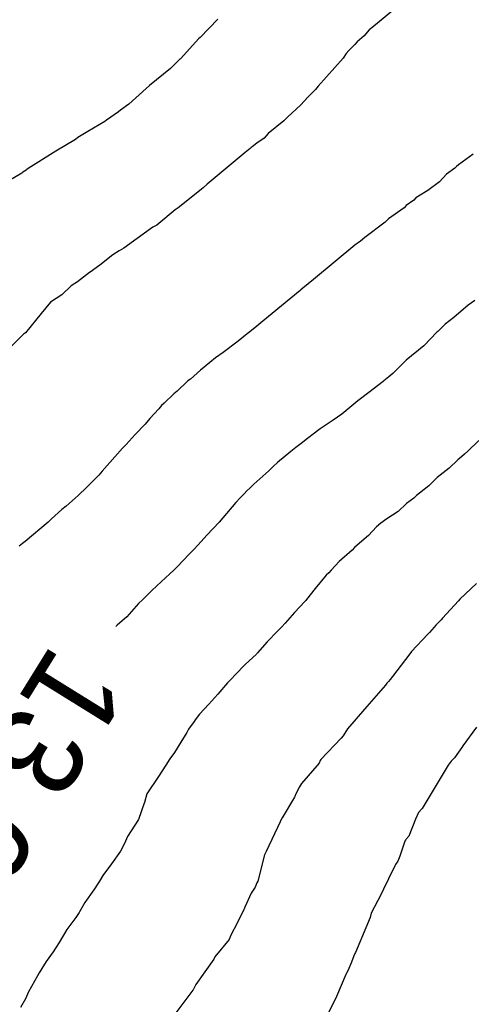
# Model space of a CAD drawing. Extents: x 158343 to 162498, y 431347 to 434500.
# Tile 187 of 248: x 159558 to 159567, y 434122 to 434141. Entities that reach past the tile are written whole.
import ezdxf

# ---------------------------------------------------------------- set-up
doc = ezdxf.new("R2010")
doc.units = 0
doc.header["$LTSCALE"] = 10
doc.header["$MEASUREMENT"] = 0
doc.layers.add('000_arcering', color=8, linetype='CONTINUOUS')
doc.layers.add('def. con-hoogtelijn (index)', color=8, linetype='CONTINUOUS')
doc.styles.add('Style-WORKING', font='WORKING.shx')

# ---------------------------------------------------------------- blocks, each defined once
blk = doc.blocks.new('bestaande hoogtelijnen')
at = {"layer": 'def. con-hoogtelijn (index)'}
for p, q in [((-102.543, 75.09), (-103.072, 74.662)), ((-102.543, 75.09), (-103.072, 74.662)), ((-102.543, 75.09), (-103.072, 74.662)), ((-106.096, 74.827), (-106.445, 74.472)), ((-106.096, 74.827), (-106.445, 74.472)), ((-103.164, 74.573), (-103.221, 74.504)), ((-103.164, 74.573), (-103.221, 74.504)), ((-103.164, 74.573), (-103.221, 74.504)), ((-103.121, 74.618), (-103.164, 74.573)), ((-103.121, 74.618), (-103.164, 74.573)), ((-103.121, 74.618), (-103.164, 74.573)), ((-103.072, 74.662), (-103.121, 74.618)), ((-103.072, 74.662), (-103.121, 74.618)), ((-103.072, 74.662), (-103.121, 74.618)), ((-106.473, 74.449), (-106.828, 74.049)), ((-106.473, 74.449), (-106.828, 74.049)), ((-106.445, 74.472), (-106.473, 74.449)), ((-106.445, 74.472), (-106.473, 74.449)), ((-103.358, 74.385), (-103.404, 74.328)), ((-103.358, 74.385), (-103.404, 74.328)), ((-103.358, 74.385), (-103.404, 74.328)), ((-103.221, 74.504), (-103.358, 74.385)), ((-103.221, 74.504), (-103.358, 74.385)), ((-103.221, 74.504), (-103.358, 74.385)), ((-103.522, 74.214), (-103.571, 74.151)), ((-103.522, 74.214), (-103.571, 74.151)), ((-103.522, 74.214), (-103.571, 74.151)), ((-103.404, 74.328), (-103.522, 74.214)), ((-103.404, 74.328), (-103.522, 74.214)), ((-103.404, 74.328), (-103.522, 74.214)), ((-106.849, 74.034), (-106.938, 73.949)), ((-106.849, 74.034), (-106.938, 73.949)), ((-106.841, 74.04), (-106.849, 74.034)), ((-106.841, 74.04), (-106.849, 74.034)), ((-106.828, 74.049), (-106.841, 74.04)), ((-106.828, 74.049), (-106.841, 74.04)), ((-103.635, 74.063), (-104.127, 73.51)), ((-103.635, 74.063), (-104.127, 73.51)), ((-103.635, 74.063), (-104.127, 73.51)), ((-103.571, 74.151), (-103.635, 74.063)), ((-103.571, 74.151), (-103.635, 74.063)), ((-103.571, 74.151), (-103.635, 74.063)), ((-107.028, 73.861), (-107.44, 73.523)), ((-107.028, 73.861), (-107.44, 73.523)), ((-106.938, 73.949), (-107.028, 73.861)), ((-106.938, 73.949), (-107.028, 73.861)), ((-107.508, 73.466), (-107.846, 73.158)), ((-107.508, 73.466), (-107.846, 73.158)), ((-107.44, 73.523), (-107.508, 73.466)), ((-107.44, 73.523), (-107.508, 73.466)), ((-104.179, 73.447), (-104.324, 73.299)), ((-104.179, 73.447), (-104.324, 73.299)), ((-104.179, 73.447), (-104.324, 73.299)), ((-104.127, 73.51), (-104.179, 73.447)), ((-104.127, 73.51), (-104.179, 73.447)), ((-104.127, 73.51), (-104.179, 73.447)), ((-104.324, 73.299), (-104.472, 73.139)), ((-104.324, 73.299), (-104.472, 73.139)), ((-104.324, 73.299), (-104.472, 73.139)), ((-108.051, 73.007), (-108.284, 72.843)), ((-108.051, 73.007), (-108.284, 72.843)), ((-108.013, 73.037), (-108.051, 73.007)), ((-108.013, 73.037), (-108.051, 73.007)), ((-107.849, 73.155), (-108.013, 73.037)), ((-107.849, 73.155), (-108.013, 73.037)), ((-107.846, 73.158), (-107.849, 73.155)), ((-107.846, 73.158), (-107.849, 73.155)), ((-104.472, 73.139), (-104.721, 72.91)), ((-104.472, 73.139), (-104.721, 72.91)), ((-104.472, 73.139), (-104.721, 72.91)), ((-108.318, 72.815), (-108.655, 72.621)), ((-108.318, 72.815), (-108.655, 72.621)), ((-108.284, 72.843), (-108.318, 72.815)), ((-108.284, 72.843), (-108.318, 72.815)), ((-104.801, 72.828), (-105.107, 72.58)), ((-104.801, 72.828), (-105.107, 72.58)), ((-104.801, 72.828), (-105.107, 72.58)), ((-104.721, 72.91), (-104.801, 72.828)), ((-104.721, 72.91), (-104.801, 72.828)), ((-104.721, 72.91), (-104.801, 72.828)), ((-108.655, 72.621), (-108.849, 72.5)), ((-108.655, 72.621), (-108.849, 72.5)), ((-108.897, 72.465), (-109.28, 72.235)), ((-108.897, 72.465), (-109.28, 72.235)), ((-108.849, 72.5), (-108.897, 72.465)), ((-108.849, 72.5), (-108.897, 72.465)), ((-105.189, 72.487), (-105.327, 72.394)), ((-105.189, 72.487), (-105.327, 72.394)), ((-105.189, 72.487), (-105.327, 72.394)), ((-105.107, 72.58), (-105.189, 72.487)), ((-105.107, 72.58), (-105.189, 72.487)), ((-105.107, 72.58), (-105.189, 72.487)), ((-109.28, 72.235), (-109.825, 71.89)), ((-109.28, 72.235), (-109.825, 71.89)), ((-105.462, 72.283), (-105.557, 72.205)), ((-105.462, 72.283), (-105.557, 72.205)), ((-105.462, 72.283), (-105.557, 72.205)), ((-105.441, 72.303), (-105.462, 72.283)), ((-105.441, 72.303), (-105.462, 72.283)), ((-105.441, 72.303), (-105.462, 72.283)), ((-105.42, 72.322), (-105.441, 72.303)), ((-105.42, 72.322), (-105.441, 72.303)), ((-105.42, 72.322), (-105.441, 72.303)), ((-105.327, 72.394), (-105.42, 72.322)), ((-105.327, 72.394), (-105.42, 72.322)), ((-105.327, 72.394), (-105.42, 72.322)), ((-105.557, 72.205), (-106.307, 71.584)), ((-105.557, 72.205), (-106.307, 71.584)), ((-105.557, 72.205), (-106.307, 71.584)), ((-101.077, 72.176), (-101.364, 71.965)), ((-101.077, 72.176), (-101.364, 71.965)), ((-109.866, 71.859), (-109.928, 71.821)), ((-109.866, 71.859), (-109.928, 71.821)), ((-109.849, 71.872), (-109.866, 71.859)), ((-109.849, 71.872), (-109.866, 71.859)), ((-109.825, 71.89), (-109.849, 71.872)), ((-109.825, 71.89), (-109.849, 71.872)), ((-101.436, 71.899), (-101.601, 71.784)), ((-101.436, 71.899), (-101.601, 71.784)), ((-101.403, 71.932), (-101.436, 71.899)), ((-101.403, 71.932), (-101.436, 71.899)), ((-101.364, 71.965), (-101.403, 71.932)), ((-101.364, 71.965), (-101.403, 71.932)), ((-109.949, 71.804), (-110.492, 71.481)), ((-109.949, 71.804), (-110.492, 71.481)), ((-109.928, 71.821), (-109.949, 71.804)), ((-109.928, 71.821), (-109.949, 71.804)), ((-101.601, 71.784), (-101.74, 71.628)), ((-101.601, 71.784), (-101.74, 71.628)), ((-106.458, 71.456), (-106.879, 71.12)), ((-106.458, 71.456), (-106.879, 71.12)), ((-106.458, 71.456), (-106.879, 71.12)), ((-106.42, 71.484), (-106.458, 71.456)), ((-106.42, 71.484), (-106.458, 71.456)), ((-106.42, 71.484), (-106.458, 71.456)), ((-106.385, 71.513), (-106.42, 71.484)), ((-106.385, 71.513), (-106.42, 71.484)), ((-106.385, 71.513), (-106.42, 71.484)), ((-106.307, 71.584), (-106.385, 71.513)), ((-106.307, 71.584), (-106.385, 71.513)), ((-106.307, 71.584), (-106.385, 71.513)), ((-101.965, 71.463), (-102.203, 71.313)), ((-101.965, 71.463), (-102.203, 71.313)), ((-101.74, 71.628), (-101.965, 71.463)), ((-101.74, 71.628), (-101.965, 71.463)), ((-102.244, 71.271), (-102.394, 71.165)), ((-102.244, 71.271), (-102.394, 71.165)), ((-102.203, 71.313), (-102.244, 71.271)), ((-102.203, 71.313), (-102.244, 71.271)), ((-106.933, 71.083), (-107.298, 70.78)), ((-106.933, 71.083), (-107.298, 70.78)), ((-106.933, 71.083), (-107.298, 70.78)), ((-106.879, 71.12), (-106.933, 71.083)), ((-106.879, 71.12), (-106.933, 71.083)), ((-106.879, 71.12), (-106.933, 71.083)), ((-102.436, 71.12), (-102.739, 70.901)), ((-102.436, 71.12), (-102.739, 70.901)), ((-102.394, 71.165), (-102.436, 71.12)), ((-102.394, 71.165), (-102.436, 71.12)), ((-102.739, 70.901), (-102.809, 70.836)), ((-102.739, 70.901), (-102.809, 70.836)), ((-107.42, 70.708), (-107.945, 70.328)), ((-107.42, 70.708), (-107.945, 70.328)), ((-107.42, 70.708), (-107.945, 70.328)), ((-107.376, 70.736), (-107.42, 70.708)), ((-107.376, 70.736), (-107.42, 70.708)), ((-107.376, 70.736), (-107.42, 70.708)), ((-107.298, 70.78), (-107.376, 70.736)), ((-107.298, 70.78), (-107.376, 70.736)), ((-107.298, 70.78), (-107.376, 70.736)), ((-102.809, 70.836), (-103.207, 70.533)), ((-102.809, 70.836), (-103.207, 70.533)), ((-103.207, 70.533), (-103.293, 70.463)), ((-103.207, 70.533), (-103.293, 70.463)), ((-107.945, 70.328), (-108.034, 70.275)), ((-107.945, 70.328), (-108.034, 70.275)), ((-107.945, 70.328), (-108.034, 70.275)), ((-103.402, 70.382), (-104.214, 69.712)), ((-103.402, 70.382), (-104.214, 69.712)), ((-103.376, 70.402), (-103.402, 70.382)), ((-103.376, 70.402), (-103.402, 70.382)), ((-103.337, 70.429), (-103.376, 70.402)), ((-103.337, 70.429), (-103.376, 70.402)), ((-103.293, 70.463), (-103.337, 70.429)), ((-103.293, 70.463), (-103.337, 70.429)), ((-108.159, 70.195), (-108.42, 69.989)), ((-108.159, 70.195), (-108.42, 69.989)), ((-108.159, 70.195), (-108.42, 69.989)), ((-108.034, 70.275), (-108.159, 70.195)), ((-108.034, 70.275), (-108.159, 70.195)), ((-108.034, 70.275), (-108.159, 70.195)), ((-108.42, 69.989), (-108.604, 69.854)), ((-108.42, 69.989), (-108.604, 69.854)), ((-108.42, 69.989), (-108.604, 69.854)), ((-108.619, 69.846), (-108.853, 69.662)), ((-108.619, 69.846), (-108.853, 69.662)), ((-108.619, 69.846), (-108.853, 69.662)), ((-108.604, 69.854), (-108.619, 69.846)), ((-108.604, 69.854), (-108.619, 69.846)), ((-108.604, 69.854), (-108.619, 69.846)), ((-104.214, 69.712), (-104.426, 69.537)), ((-104.214, 69.712), (-104.426, 69.537)), ((-108.978, 69.587), (-109.166, 69.407)), ((-108.978, 69.587), (-109.166, 69.407)), ((-108.978, 69.587), (-109.166, 69.407)), ((-108.853, 69.662), (-108.978, 69.587)), ((-108.853, 69.662), (-108.978, 69.587)), ((-108.853, 69.662), (-108.978, 69.587)), ((-104.426, 69.537), (-104.467, 69.504)), ((-104.426, 69.537), (-104.467, 69.504)), ((-109.166, 69.407), (-109.388, 69.267)), ((-109.166, 69.407), (-109.388, 69.267)), ((-109.166, 69.407), (-109.388, 69.267)), ((-104.477, 69.496), (-105.214, 68.89)), ((-104.477, 69.496), (-105.214, 68.89)), ((-104.473, 69.5), (-104.477, 69.496)), ((-104.473, 69.5), (-104.477, 69.496)), ((-104.467, 69.504), (-104.473, 69.5)), ((-104.467, 69.504), (-104.473, 69.5)), ((-109.388, 69.267), (-109.568, 69.039)), ((-109.388, 69.267), (-109.568, 69.039)), ((-109.388, 69.267), (-109.568, 69.039)), ((-101.176, 69.203), (-101.455, 68.963)), ((-101.176, 69.203), (-101.455, 68.963)), ((-101.176, 69.203), (-101.455, 68.963)), ((-101.047, 69.297), (-101.176, 69.203)), ((-101.047, 69.297), (-101.176, 69.203)), ((-101.047, 69.297), (-101.176, 69.203)), ((-109.568, 69.039), (-109.879, 68.662)), ((-109.568, 69.039), (-109.879, 68.662)), ((-109.568, 69.039), (-109.879, 68.662)), ((-101.455, 68.963), (-101.625, 68.833)), ((-101.455, 68.963), (-101.625, 68.833)), ((-101.455, 68.963), (-101.625, 68.833)), ((-105.333, 68.795), (-105.436, 68.709)), ((-105.333, 68.795), (-105.436, 68.709)), ((-105.214, 68.89), (-105.333, 68.795)), ((-105.214, 68.89), (-105.333, 68.795)), ((-101.698, 68.758), (-101.772, 68.685)), ((-101.698, 68.758), (-101.772, 68.685)), ((-101.698, 68.758), (-101.772, 68.685)), ((-101.625, 68.833), (-101.698, 68.758)), ((-101.625, 68.833), (-101.698, 68.758)), ((-101.625, 68.833), (-101.698, 68.758)), ((-109.945, 68.611), (-110.182, 68.373)), ((-109.945, 68.611), (-110.182, 68.373)), ((-109.945, 68.611), (-110.182, 68.373)), ((-109.917, 68.634), (-109.945, 68.611)), ((-109.917, 68.634), (-109.945, 68.611)), ((-109.917, 68.634), (-109.945, 68.611)), ((-109.879, 68.662), (-109.917, 68.634)), ((-109.879, 68.662), (-109.917, 68.634)), ((-109.879, 68.662), (-109.917, 68.634)), ((-105.554, 68.615), (-105.697, 68.497)), ((-105.554, 68.615), (-105.697, 68.497)), ((-105.436, 68.709), (-105.554, 68.615)), ((-105.436, 68.709), (-105.554, 68.615)), ((-101.791, 68.671), (-102.048, 68.408)), ((-101.791, 68.671), (-102.048, 68.408)), ((-101.791, 68.671), (-102.048, 68.408)), ((-101.772, 68.685), (-101.791, 68.671)), ((-101.772, 68.685), (-101.791, 68.671)), ((-101.772, 68.685), (-101.791, 68.671)), ((-105.697, 68.497), (-105.992, 68.275)), ((-105.697, 68.497), (-105.992, 68.275)), ((-102.048, 68.408), (-102.396, 68.121)), ((-102.048, 68.408), (-102.396, 68.121)), ((-102.048, 68.408), (-102.396, 68.121)), ((-106.14, 68.167), (-106.363, 67.985)), ((-106.14, 68.167), (-106.363, 67.985)), ((-105.992, 68.275), (-106.14, 68.167)), ((-105.992, 68.275), (-106.14, 68.167)), ((-106.363, 67.985), (-106.436, 67.926)), ((-106.363, 67.985), (-106.436, 67.926)), ((-102.396, 68.121), (-102.659, 67.863)), ((-102.396, 68.121), (-102.659, 67.863)), ((-102.396, 68.121), (-102.659, 67.863)), ((-106.436, 67.926), (-106.637, 67.753)), ((-106.436, 67.926), (-106.637, 67.753)), ((-102.735, 67.793), (-102.831, 67.717)), ((-102.735, 67.793), (-102.831, 67.717)), ((-102.735, 67.793), (-102.831, 67.717)), ((-102.659, 67.863), (-102.735, 67.793)), ((-102.659, 67.863), (-102.735, 67.793)), ((-102.659, 67.863), (-102.735, 67.793)), ((-106.689, 67.715), (-106.897, 67.515)), ((-106.689, 67.715), (-106.897, 67.515)), ((-106.637, 67.753), (-106.689, 67.715)), ((-106.637, 67.753), (-106.689, 67.715)), ((-102.848, 67.703), (-103.126, 67.486)), ((-102.848, 67.703), (-103.126, 67.486)), ((-102.848, 67.703), (-103.126, 67.486)), ((-102.831, 67.717), (-102.848, 67.703)), ((-102.831, 67.717), (-102.848, 67.703)), ((-102.831, 67.717), (-102.848, 67.703)), ((-106.963, 67.463), (-107.15, 67.281)), ((-106.963, 67.463), (-107.15, 67.281)), ((-106.897, 67.515), (-106.963, 67.463)), ((-106.897, 67.515), (-106.963, 67.463)), ((-103.126, 67.486), (-103.343, 67.323)), ((-103.126, 67.486), (-103.343, 67.323)), ((-103.126, 67.486), (-103.343, 67.323)), ((-107.203, 67.23), (-107.254, 67.166)), ((-107.203, 67.23), (-107.254, 67.166)), ((-107.15, 67.281), (-107.203, 67.23)), ((-107.15, 67.281), (-107.203, 67.23)), ((-103.343, 67.323), (-103.659, 67.063)), ((-103.343, 67.323), (-103.659, 67.063)), ((-103.343, 67.323), (-103.659, 67.063)), ((-107.254, 67.166), (-107.436, 66.973)), ((-107.254, 67.166), (-107.436, 66.973)), ((-103.659, 67.063), (-103.826, 66.944)), ((-103.659, 67.063), (-103.826, 66.944)), ((-103.659, 67.063), (-103.826, 66.944)), ((-107.524, 66.867), (-107.722, 66.661)), ((-107.524, 66.867), (-107.722, 66.661)), ((-107.436, 66.973), (-107.524, 66.867)), ((-107.436, 66.973), (-107.524, 66.867)), ((-103.826, 66.944), (-104.086, 66.776)), ((-103.826, 66.944), (-104.086, 66.776)), ((-103.826, 66.944), (-104.086, 66.776)), ((-107.722, 66.661), (-107.901, 66.463)), ((-107.722, 66.661), (-107.901, 66.463)), ((-104.198, 66.685), (-104.334, 66.582)), ((-104.198, 66.685), (-104.334, 66.582)), ((-104.198, 66.685), (-104.334, 66.582)), ((-104.137, 66.736), (-104.198, 66.685)), ((-104.137, 66.736), (-104.198, 66.685)), ((-104.137, 66.736), (-104.198, 66.685)), ((-104.086, 66.776), (-104.137, 66.736)), ((-104.086, 66.776), (-104.137, 66.736)), ((-104.086, 66.776), (-104.137, 66.736)), ((-107.901, 66.463), (-107.968, 66.396)), ((-107.901, 66.463), (-107.968, 66.396)), ((-104.46, 66.487), (-104.563, 66.404)), ((-104.46, 66.487), (-104.563, 66.404)), ((-104.46, 66.487), (-104.563, 66.404)), ((-104.334, 66.582), (-104.46, 66.487)), ((-104.334, 66.582), (-104.46, 66.487)), ((-104.334, 66.582), (-104.46, 66.487)), ((-100.909, 66.599), (-101.135, 66.378)), ((-100.909, 66.599), (-101.135, 66.378)), ((-107.968, 66.396), (-108.369, 65.941)), ((-107.968, 66.396), (-108.369, 65.941)), ((-104.659, 66.326), (-104.921, 66.108)), ((-104.659, 66.326), (-104.921, 66.108)), ((-104.659, 66.326), (-104.921, 66.108)), ((-104.563, 66.404), (-104.659, 66.326)), ((-104.563, 66.404), (-104.659, 66.326)), ((-104.563, 66.404), (-104.659, 66.326)), ((-101.3, 66.227), (-101.381, 66.162)), ((-101.3, 66.227), (-101.381, 66.162)), ((-101.249, 66.276), (-101.3, 66.227)), ((-101.249, 66.276), (-101.3, 66.227)), ((-101.183, 66.335), (-101.249, 66.276)), ((-101.183, 66.335), (-101.249, 66.276)), ((-101.135, 66.378), (-101.183, 66.335)), ((-101.135, 66.378), (-101.183, 66.335)), ((-105.007, 66.034), (-105.096, 65.948)), ((-105.007, 66.034), (-105.096, 65.948)), ((-105.007, 66.034), (-105.096, 65.948)), ((-104.921, 66.108), (-105.007, 66.034)), ((-104.921, 66.108), (-105.007, 66.034)), ((-104.921, 66.108), (-105.007, 66.034)), ((-101.381, 66.162), (-101.549, 66)), ((-101.381, 66.162), (-101.549, 66)), ((-108.436, 65.862), (-108.598, 65.7)), ((-108.436, 65.862), (-108.598, 65.7)), ((-108.369, 65.941), (-108.436, 65.862)), ((-108.369, 65.941), (-108.436, 65.862)), ((-105.096, 65.948), (-105.388, 65.685)), ((-105.096, 65.948), (-105.388, 65.685)), ((-105.096, 65.948), (-105.388, 65.685)), ((-101.549, 66), (-101.787, 65.813)), ((-101.549, 66), (-101.787, 65.813)), ((-108.636, 65.663), (-108.674, 65.625)), ((-108.636, 65.663), (-108.674, 65.625)), ((-108.598, 65.7), (-108.636, 65.663)), ((-108.598, 65.7), (-108.636, 65.663)), ((-105.388, 65.685), (-105.468, 65.607)), ((-105.388, 65.685), (-105.468, 65.607)), ((-105.388, 65.685), (-105.468, 65.607)), ((-101.949, 65.65), (-102.135, 65.51)), ((-101.949, 65.65), (-102.135, 65.51)), ((-101.787, 65.813), (-101.949, 65.65)), ((-101.787, 65.813), (-101.949, 65.65)), ((-108.845, 65.463), (-109.082, 65.255)), ((-108.845, 65.463), (-109.082, 65.255)), ((-108.674, 65.625), (-108.845, 65.463)), ((-108.674, 65.625), (-108.845, 65.463)), ((-105.581, 65.498), (-105.659, 65.415)), ((-105.581, 65.498), (-105.659, 65.415)), ((-105.581, 65.498), (-105.659, 65.415)), ((-105.525, 65.552), (-105.581, 65.498)), ((-105.525, 65.552), (-105.581, 65.498)), ((-105.525, 65.552), (-105.581, 65.498)), ((-105.468, 65.607), (-105.525, 65.552)), ((-105.468, 65.607), (-105.525, 65.552)), ((-105.468, 65.607), (-105.525, 65.552)), ((-102.188, 65.461), (-102.242, 65.407)), ((-102.188, 65.461), (-102.242, 65.407)), ((-102.135, 65.51), (-102.188, 65.461)), ((-102.135, 65.51), (-102.188, 65.461)), ((-109.082, 65.255), (-109.162, 65.189)), ((-109.082, 65.255), (-109.162, 65.189)), ((-105.743, 65.327), (-105.996, 65.023)), ((-105.743, 65.327), (-105.996, 65.023)), ((-105.743, 65.327), (-105.996, 65.023)), ((-105.659, 65.415), (-105.743, 65.327)), ((-105.659, 65.415), (-105.743, 65.327)), ((-105.659, 65.415), (-105.743, 65.327)), ((-102.386, 65.305), (-102.551, 65.149)), ((-102.386, 65.305), (-102.551, 65.149)), ((-102.242, 65.407), (-102.386, 65.305)), ((-102.242, 65.407), (-102.386, 65.305)), ((-109.162, 65.189), (-109.37, 65.003)), ((-109.162, 65.189), (-109.37, 65.003)), ((-102.551, 65.149), (-102.774, 65.005)), ((-102.551, 65.149), (-102.774, 65.005)), ((-109.436, 64.939), (-109.887, 64.555)), ((-109.436, 64.939), (-109.887, 64.555)), ((-109.37, 65.003), (-109.436, 64.939)), ((-109.37, 65.003), (-109.436, 64.939)), ((-106.073, 64.938), (-106.311, 64.685)), ((-106.073, 64.938), (-106.311, 64.685)), ((-106.073, 64.938), (-106.311, 64.685)), ((-105.996, 65.023), (-106.073, 64.938)), ((-105.996, 65.023), (-106.073, 64.938)), ((-105.996, 65.023), (-106.073, 64.938)), ((-102.89, 64.917), (-102.979, 64.846)), ((-102.89, 64.917), (-102.979, 64.846)), ((-102.774, 65.005), (-102.89, 64.917)), ((-102.774, 65.005), (-102.89, 64.917)), ((-106.311, 64.685), (-106.483, 64.491)), ((-106.311, 64.685), (-106.483, 64.491)), ((-106.311, 64.685), (-106.483, 64.491)), ((-103.135, 64.674), (-103.36, 64.487)), ((-103.135, 64.674), (-103.36, 64.487)), ((-102.979, 64.846), (-103.135, 64.674)), ((-102.979, 64.846), (-103.135, 64.674)), ((-109.94, 64.515), (-110.006, 64.463)), ((-109.94, 64.515), (-110.006, 64.463)), ((-109.887, 64.555), (-109.94, 64.515)), ((-109.887, 64.555), (-109.94, 64.515)), ((-106.483, 64.491), (-106.567, 64.399)), ((-106.483, 64.491), (-106.567, 64.399)), ((-106.483, 64.491), (-106.567, 64.399)), ((-103.36, 64.487), (-103.411, 64.438)), ((-103.36, 64.487), (-103.411, 64.438)), ((-106.659, 64.31), (-106.896, 64.061)), ((-106.659, 64.31), (-106.896, 64.061)), ((-106.659, 64.31), (-106.896, 64.061)), ((-106.567, 64.399), (-106.659, 64.31)), ((-106.567, 64.399), (-106.659, 64.31)), ((-106.567, 64.399), (-106.659, 64.31)), ((-103.458, 64.387), (-103.708, 64.162)), ((-103.458, 64.387), (-103.708, 64.162)), ((-103.411, 64.438), (-103.458, 64.387)), ((-103.411, 64.438), (-103.458, 64.387)), ((-103.708, 64.162), (-103.868, 63.991)), ((-103.708, 64.162), (-103.868, 63.991)), ((-107.038, 63.923), (-107.296, 63.685)), ((-107.038, 63.923), (-107.296, 63.685)), ((-107.038, 63.923), (-107.296, 63.685)), ((-106.965, 63.992), (-107.038, 63.923)), ((-106.965, 63.992), (-107.038, 63.923)), ((-106.965, 63.992), (-107.038, 63.923)), ((-106.896, 64.061), (-106.965, 63.992)), ((-106.896, 64.061), (-106.965, 63.992)), ((-106.896, 64.061), (-106.965, 63.992)), ((-103.917, 63.943), (-103.964, 63.897)), ((-103.917, 63.943), (-103.964, 63.897)), ((-103.868, 63.991), (-103.917, 63.943)), ((-103.868, 63.991), (-103.917, 63.943)), ((-103.964, 63.897), (-104.18, 63.636)), ((-103.964, 63.897), (-104.18, 63.636)), ((-101.012, 63.733), (-101.341, 63.421)), ((-101.012, 63.733), (-101.341, 63.421)), ((-101.012, 63.733), (-101.341, 63.421)), ((-107.397, 63.596), (-107.481, 63.508)), ((-107.397, 63.596), (-107.481, 63.508)), ((-107.397, 63.596), (-107.481, 63.508)), ((-107.296, 63.685), (-107.397, 63.596)), ((-107.296, 63.685), (-107.397, 63.596)), ((-107.296, 63.685), (-107.397, 63.596)), ((-104.18, 63.636), (-104.351, 63.415)), ((-104.18, 63.636), (-104.351, 63.415)), ((-107.659, 63.338), (-107.885, 63.076)), ((-107.659, 63.338), (-107.885, 63.076)), ((-107.659, 63.338), (-107.885, 63.076)), ((-107.569, 63.418), (-107.659, 63.338)), ((-107.569, 63.418), (-107.659, 63.338)), ((-107.569, 63.418), (-107.659, 63.338)), ((-107.481, 63.508), (-107.569, 63.418)), ((-107.481, 63.508), (-107.569, 63.418)), ((-107.481, 63.508), (-107.569, 63.418)), ((-104.386, 63.378), (-104.589, 63.162)), ((-104.386, 63.378), (-104.589, 63.162)), ((-104.369, 63.396), (-104.386, 63.378)), ((-104.369, 63.396), (-104.386, 63.378)), ((-104.351, 63.415), (-104.369, 63.396)), ((-104.351, 63.415), (-104.369, 63.396)), ((-101.364, 63.391), (-101.677, 63.047)), ((-101.364, 63.391), (-101.677, 63.047)), ((-101.364, 63.391), (-101.677, 63.047)), ((-101.341, 63.421), (-101.364, 63.391)), ((-101.341, 63.421), (-101.364, 63.391)), ((-101.341, 63.421), (-101.364, 63.391)), ((-104.589, 63.162), (-104.774, 62.952)), ((-104.589, 63.162), (-104.774, 62.952)), ((-107.885, 63.076), (-108.078, 62.912)), ((-107.885, 63.076), (-108.078, 62.912)), ((-107.885, 63.076), (-108.078, 62.912)), ((-104.774, 62.952), (-104.847, 62.874)), ((-104.774, 62.952), (-104.847, 62.874)), ((-101.706, 63.014), (-101.808, 62.915)), ((-101.706, 63.014), (-101.808, 62.915)), ((-101.706, 63.014), (-101.808, 62.915)), ((-101.677, 63.047), (-101.706, 63.014)), ((-101.677, 63.047), (-101.706, 63.014)), ((-101.677, 63.047), (-101.706, 63.014)), ((-108.078, 62.912), (-108.101, 62.887)), ((-108.078, 62.912), (-108.101, 62.887)), ((-108.078, 62.912), (-108.101, 62.887)), ((-104.925, 62.797), (-105.129, 62.584)), ((-104.925, 62.797), (-105.129, 62.584)), ((-104.847, 62.874), (-104.925, 62.797)), ((-104.847, 62.874), (-104.925, 62.797)), ((-101.936, 62.768), (-101.969, 62.733)), ((-101.936, 62.768), (-101.969, 62.733)), ((-101.936, 62.768), (-101.969, 62.733)), ((-101.843, 62.87), (-101.936, 62.768)), ((-101.843, 62.87), (-101.936, 62.768)), ((-101.843, 62.87), (-101.936, 62.768)), ((-101.808, 62.915), (-101.843, 62.87)), ((-101.808, 62.915), (-101.843, 62.87)), ((-101.808, 62.915), (-101.843, 62.87)), ((-105.129, 62.584), (-105.318, 62.365)), ((-105.129, 62.584), (-105.318, 62.365)), ((-101.969, 62.733), (-102.289, 62.391)), ((-101.969, 62.733), (-102.289, 62.391)), ((-101.969, 62.733), (-102.289, 62.391)), ((-105.328, 62.355), (-105.338, 62.342)), ((-105.328, 62.355), (-105.338, 62.342)), ((-105.318, 62.365), (-105.328, 62.355)), ((-105.318, 62.365), (-105.328, 62.355)), ((-102.289, 62.391), (-102.319, 62.346)), ((-102.289, 62.391), (-102.319, 62.346)), ((-102.289, 62.391), (-102.319, 62.346)), ((-105.338, 62.342), (-105.559, 62.139)), ((-105.338, 62.342), (-105.559, 62.139)), ((-102.319, 62.346), (-102.661, 61.904)), ((-102.319, 62.346), (-102.661, 61.904)), ((-102.319, 62.346), (-102.661, 61.904)), ((-105.559, 62.139), (-105.758, 61.932)), ((-105.559, 62.139), (-105.758, 61.932)), ((-105.905, 61.779), (-106.099, 61.554)), ((-105.905, 61.779), (-106.099, 61.554)), ((-105.829, 61.856), (-105.905, 61.779)), ((-105.829, 61.856), (-105.905, 61.779)), ((-105.758, 61.932), (-105.829, 61.856)), ((-105.758, 61.932), (-105.829, 61.856)), ((-102.774, 61.77), (-102.801, 61.733)), ((-102.774, 61.77), (-102.801, 61.733)), ((-102.774, 61.77), (-102.801, 61.733)), ((-102.742, 61.805), (-102.774, 61.77)), ((-102.742, 61.805), (-102.774, 61.77)), ((-102.742, 61.805), (-102.774, 61.77)), ((-102.706, 61.843), (-102.742, 61.805)), ((-102.706, 61.843), (-102.742, 61.805)), ((-102.706, 61.843), (-102.742, 61.805)), ((-102.661, 61.904), (-102.706, 61.843)), ((-102.661, 61.904), (-102.706, 61.843)), ((-102.661, 61.904), (-102.706, 61.843)), ((-102.801, 61.733), (-103.17, 61.314)), ((-102.801, 61.733), (-103.17, 61.314)), ((-102.801, 61.733), (-103.17, 61.314)), ((-106.099, 61.554), (-106.274, 61.356)), ((-106.099, 61.554), (-106.274, 61.356)), ((-106.274, 61.356), (-106.456, 61.162)), ((-106.274, 61.356), (-106.456, 61.162)), ((-103.17, 61.314), (-103.549, 60.876)), ((-103.17, 61.314), (-103.549, 60.876)), ((-103.17, 61.314), (-103.549, 60.876)), ((-106.561, 61.016), (-106.672, 60.866)), ((-106.561, 61.016), (-106.672, 60.866)), ((-106.54, 61.051), (-106.561, 61.016)), ((-106.54, 61.051), (-106.561, 61.016)), ((-106.456, 61.162), (-106.54, 61.051)), ((-106.456, 61.162), (-106.54, 61.051)), ((-106.672, 60.866), (-106.706, 60.798)), ((-106.672, 60.866), (-106.706, 60.798)), ((-103.549, 60.876), (-103.634, 60.733)), ((-103.549, 60.876), (-103.634, 60.733)), ((-103.549, 60.876), (-103.634, 60.733)), ((-101.008, 60.904), (-101.278, 60.536)), ((-101.008, 60.904), (-101.278, 60.536)), ((-106.827, 60.609), (-106.951, 60.406)), ((-106.827, 60.609), (-106.951, 60.406)), ((-106.706, 60.798), (-106.827, 60.609)), ((-106.706, 60.798), (-106.827, 60.609)), ((-103.674, 60.688), (-104.072, 60.273)), ((-103.674, 60.688), (-104.072, 60.273)), ((-103.674, 60.688), (-104.072, 60.273)), ((-103.634, 60.733), (-103.674, 60.688)), ((-103.634, 60.733), (-103.674, 60.688)), ((-103.634, 60.733), (-103.674, 60.688)), ((-101.289, 60.524), (-101.446, 60.304)), ((-101.289, 60.524), (-101.446, 60.304)), ((-101.284, 60.53), (-101.289, 60.524)), ((-101.284, 60.53), (-101.289, 60.524)), ((-101.278, 60.536), (-101.284, 60.53)), ((-101.278, 60.536), (-101.284, 60.53)), ((-107.041, 60.283), (-107.122, 60.162)), ((-107.041, 60.283), (-107.122, 60.162)), ((-106.951, 60.406), (-107.041, 60.283)), ((-106.951, 60.406), (-107.041, 60.283)), ((-104.082, 60.251), (-104.104, 60.196)), ((-104.082, 60.251), (-104.104, 60.196)), ((-104.082, 60.251), (-104.104, 60.196)), ((-104.072, 60.273), (-104.082, 60.251)), ((-104.072, 60.273), (-104.082, 60.251)), ((-104.072, 60.273), (-104.082, 60.251)), ((-101.508, 60.235), (-101.571, 60.162)), ((-101.508, 60.235), (-101.571, 60.162)), ((-101.446, 60.304), (-101.508, 60.235)), ((-101.446, 60.304), (-101.508, 60.235)), ((-107.122, 60.162), (-107.265, 59.935)), ((-107.122, 60.162), (-107.265, 59.935)), ((-104.104, 60.196), (-104.453, 59.799)), ((-104.104, 60.196), (-104.453, 59.799)), ((-104.104, 60.196), (-104.453, 59.799)), ((-101.571, 60.162), (-102.078, 59.304)), ((-101.571, 60.162), (-102.078, 59.304)), ((-107.265, 59.935), (-107.491, 59.595)), ((-107.265, 59.935), (-107.491, 59.595)), ((-104.494, 59.73), (-104.563, 59.593)), ((-104.494, 59.73), (-104.563, 59.593)), ((-104.494, 59.73), (-104.563, 59.593)), ((-104.453, 59.799), (-104.494, 59.73)), ((-104.453, 59.799), (-104.494, 59.73)), ((-104.453, 59.799), (-104.494, 59.73)), ((-107.491, 59.595), (-107.537, 59.426)), ((-107.491, 59.595), (-107.537, 59.426)), ((-104.587, 59.528), (-104.833, 59.123)), ((-104.587, 59.528), (-104.833, 59.123)), ((-104.587, 59.528), (-104.833, 59.123)), ((-104.58, 59.545), (-104.587, 59.528)), ((-104.58, 59.545), (-104.587, 59.528)), ((-104.58, 59.545), (-104.587, 59.528)), ((-104.563, 59.593), (-104.58, 59.545)), ((-104.563, 59.593), (-104.58, 59.545)), ((-104.563, 59.593), (-104.58, 59.545)), ((-107.547, 59.412), (-107.655, 59.091)), ((-107.547, 59.412), (-107.655, 59.091)), ((-107.541, 59.421), (-107.547, 59.412)), ((-107.541, 59.421), (-107.547, 59.412)), ((-107.537, 59.426), (-107.541, 59.421)), ((-107.537, 59.426), (-107.541, 59.421)), ((-102.085, 59.297), (-102.151, 59.228)), ((-102.085, 59.297), (-102.151, 59.228)), ((-102.078, 59.304), (-102.085, 59.297)), ((-102.078, 59.304), (-102.085, 59.297)), ((-107.655, 59.091), (-107.872, 58.756)), ((-107.655, 59.091), (-107.872, 58.756)), ((-104.856, 59.076), (-104.873, 59.043)), ((-104.856, 59.076), (-104.873, 59.043)), ((-104.856, 59.076), (-104.873, 59.043)), ((-104.833, 59.123), (-104.856, 59.076)), ((-104.833, 59.123), (-104.856, 59.076)), ((-104.833, 59.123), (-104.856, 59.076)), ((-102.211, 59.095), (-102.344, 58.764)), ((-102.211, 59.095), (-102.344, 58.764)), ((-102.151, 59.228), (-102.211, 59.095)), ((-102.151, 59.228), (-102.211, 59.095)), ((-104.873, 59.043), (-105.145, 58.458)), ((-104.873, 59.043), (-105.145, 58.458)), ((-104.873, 59.043), (-105.145, 58.458)), ((-107.872, 58.756), (-107.933, 58.621)), ((-107.872, 58.756), (-107.933, 58.621)), ((-102.409, 58.686), (-102.42, 58.663)), ((-102.409, 58.686), (-102.42, 58.663)), ((-102.402, 58.698), (-102.409, 58.686)), ((-102.402, 58.698), (-102.409, 58.686)), ((-102.344, 58.764), (-102.402, 58.698)), ((-102.344, 58.764), (-102.402, 58.698)), ((-107.933, 58.621), (-108.01, 58.466)), ((-107.933, 58.621), (-108.01, 58.466)), ((-102.42, 58.663), (-102.52, 58.37)), ((-102.42, 58.663), (-102.52, 58.37)), ((-108.01, 58.466), (-108.19, 58.217)), ((-108.01, 58.466), (-108.19, 58.217)), ((-105.178, 58.395), (-105.313, 57.876)), ((-105.178, 58.395), (-105.313, 57.876)), ((-105.178, 58.395), (-105.313, 57.876)), ((-105.145, 58.458), (-105.178, 58.395)), ((-105.145, 58.458), (-105.178, 58.395)), ((-105.145, 58.458), (-105.178, 58.395)), ((-102.52, 58.37), (-102.56, 58.27)), ((-102.52, 58.37), (-102.56, 58.27)), ((-108.19, 58.217), (-108.359, 57.99)), ((-108.19, 58.217), (-108.359, 57.99)), ((-102.601, 58.203), (-102.739, 57.925)), ((-102.601, 58.203), (-102.739, 57.925)), ((-102.56, 58.27), (-102.601, 58.203)), ((-102.56, 58.27), (-102.601, 58.203)), ((-108.359, 57.99), (-108.424, 57.88)), ((-108.359, 57.99), (-108.424, 57.88)), ((-102.739, 57.925), (-102.838, 57.722)), ((-102.739, 57.925), (-102.838, 57.722)), ((-108.535, 57.705), (-108.714, 57.456)), ((-108.535, 57.705), (-108.714, 57.456)), ((-108.424, 57.88), (-108.535, 57.705)), ((-108.424, 57.88), (-108.535, 57.705)), ((-105.361, 57.762), (-105.441, 57.639)), ((-105.361, 57.762), (-105.441, 57.639)), ((-105.361, 57.762), (-105.441, 57.639)), ((-105.327, 57.843), (-105.361, 57.762)), ((-105.327, 57.843), (-105.361, 57.762)), ((-105.327, 57.843), (-105.361, 57.762)), ((-105.313, 57.876), (-105.327, 57.843)), ((-105.313, 57.876), (-105.327, 57.843)), ((-105.313, 57.876), (-105.327, 57.843)), ((-102.838, 57.722), (-102.883, 57.624)), ((-102.838, 57.722), (-102.883, 57.624)), ((-105.441, 57.639), (-105.563, 57.369)), ((-105.441, 57.639), (-105.563, 57.369)), ((-105.441, 57.639), (-105.563, 57.369)), ((-102.883, 57.624), (-103.079, 57.248)), ((-102.883, 57.624), (-103.079, 57.248)), ((-108.714, 57.456), (-108.817, 57.272)), ((-108.714, 57.456), (-108.817, 57.272)), ((-105.584, 57.32), (-105.738, 57.01)), ((-105.584, 57.32), (-105.738, 57.01)), ((-105.584, 57.32), (-105.738, 57.01)), ((-105.571, 57.348), (-105.584, 57.32)), ((-105.571, 57.348), (-105.584, 57.32)), ((-105.571, 57.348), (-105.584, 57.32)), ((-105.563, 57.369), (-105.571, 57.348)), ((-105.563, 57.369), (-105.571, 57.348)), ((-105.563, 57.369), (-105.571, 57.348)), ((-108.889, 57.162), (-109.067, 56.925)), ((-108.889, 57.162), (-109.067, 56.925)), ((-108.823, 57.264), (-108.889, 57.162)), ((-108.823, 57.264), (-108.889, 57.162)), ((-108.817, 57.272), (-108.823, 57.264)), ((-108.817, 57.272), (-108.823, 57.264)), ((-103.101, 57.162), (-103.188, 56.963)), ((-103.101, 57.162), (-103.188, 56.963)), ((-103.079, 57.248), (-103.101, 57.162)), ((-103.079, 57.248), (-103.101, 57.162)), ((-105.738, 57.01), (-105.821, 56.856)), ((-105.738, 57.01), (-105.821, 56.856)), ((-105.738, 57.01), (-105.821, 56.856)), ((-103.188, 56.963), (-103.387, 56.477)), ((-103.188, 56.963), (-103.387, 56.477)), ((-109.067, 56.925), (-109.216, 56.672)), ((-109.067, 56.925), (-109.216, 56.672)), ((-105.852, 56.784), (-105.876, 56.733)), ((-105.852, 56.784), (-105.876, 56.733)), ((-105.852, 56.784), (-105.876, 56.733)), ((-105.821, 56.856), (-105.852, 56.784)), ((-105.821, 56.856), (-105.852, 56.784)), ((-105.821, 56.856), (-105.852, 56.784)), ((-109.216, 56.672), (-109.337, 56.487)), ((-109.216, 56.672), (-109.337, 56.487)), ((-105.876, 56.733), (-106.153, 56.39)), ((-105.876, 56.733), (-106.153, 56.39)), ((-105.876, 56.733), (-106.153, 56.39)), ((-109.337, 56.487), (-109.475, 56.295)), ((-109.337, 56.487), (-109.475, 56.295)), ((-106.153, 56.39), (-106.173, 56.343)), ((-106.153, 56.39), (-106.173, 56.343)), ((-106.153, 56.39), (-106.173, 56.343)), ((-103.42, 56.412), (-103.467, 56.286)), ((-103.42, 56.412), (-103.467, 56.286)), ((-103.4, 56.457), (-103.42, 56.412)), ((-103.4, 56.457), (-103.42, 56.412)), ((-103.387, 56.477), (-103.4, 56.457)), ((-103.387, 56.477), (-103.4, 56.457)), ((-109.56, 56.162), (-109.608, 56.078)), ((-109.56, 56.162), (-109.608, 56.078)), ((-109.475, 56.295), (-109.56, 56.162)), ((-109.475, 56.295), (-109.56, 56.162)), ((-106.173, 56.343), (-106.532, 55.845)), ((-106.173, 56.343), (-106.532, 55.845)), ((-106.173, 56.343), (-106.532, 55.845)), ((-103.467, 56.286), (-103.542, 56.117)), ((-103.467, 56.286), (-103.542, 56.117)), ((-109.644, 56.015), (-109.818, 55.702)), ((-109.644, 56.015), (-109.818, 55.702)), ((-109.608, 56.078), (-109.644, 56.015)), ((-109.608, 56.078), (-109.644, 56.015)), ((-103.582, 56.04), (-103.766, 55.611)), ((-103.582, 56.04), (-103.766, 55.611)), ((-103.568, 56.066), (-103.582, 56.04)), ((-103.568, 56.066), (-103.582, 56.04)), ((-103.542, 56.117), (-103.568, 56.066)), ((-103.542, 56.117), (-103.568, 56.066)), ((-106.532, 55.845), (-106.573, 55.756)), ((-106.532, 55.845), (-106.573, 55.756)), ((-106.532, 55.845), (-106.573, 55.756)), ((-109.818, 55.702), (-109.88, 55.564)), ((-109.818, 55.702), (-109.88, 55.564)), ((-106.587, 55.733), (-106.944, 55.26)), ((-106.587, 55.733), (-106.944, 55.26)), ((-106.587, 55.733), (-106.944, 55.26)), ((-106.584, 55.74), (-106.587, 55.733)), ((-106.584, 55.74), (-106.587, 55.733)), ((-106.584, 55.74), (-106.587, 55.733)), ((-106.573, 55.756), (-106.584, 55.74)), ((-106.573, 55.756), (-106.584, 55.74)), ((-106.573, 55.756), (-106.584, 55.74)), ((-103.766, 55.611), (-103.912, 55.304)), ((-103.766, 55.611), (-103.912, 55.304)), ((-109.88, 55.564), (-109.98, 55.39)), ((-109.88, 55.564), (-109.98, 55.39))]:
    blk.add_line(p, q, dxfattribs=at)
at = {"layer": 'def. con-hoogtelijn (index)', "style": 'Style-WORKING'}
blk.add_text('13.000', height=1.8, rotation=238.1784, dxfattribs=at).set_placement((-109.341, 62.597))
blk.add_text('13.000', height=1.8, rotation=238.1784, dxfattribs=at).set_placement((-109.341, 62.597))
blk.add_text('13.000', height=1.8, rotation=238.1784, dxfattribs=at).set_placement((-109.341, 62.597))

msp = doc.modelspace()

# ---------------------------------------------------------------- block references
at = {"layer": '000_arcering'}
msp.add_blockref('bestaande hoogtelijnen', (159667.804, 434066.432), dxfattribs=at)

doc.saveas('drawing.dxf')
